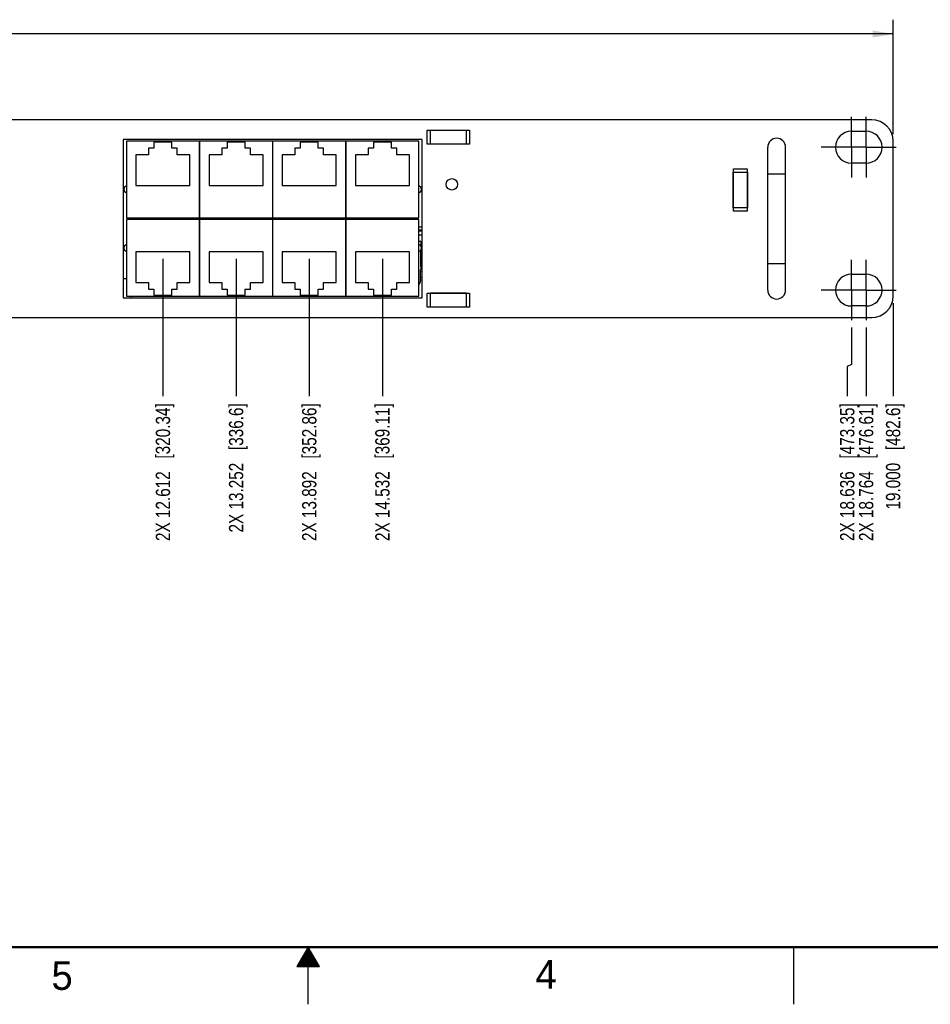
# Model space of a CAD drawing. Header units: inches. Extents: x 0 to 34, y 0 to 22.
# Tile 13 of 35: x 14.5 to 22.4, y 0 to 8.6. Entities that reach past the tile are written whole.
import ezdxf

# ---------------------------------------------------------------- set-up
doc = ezdxf.new("R2010")
doc.units = ezdxf.units.IN
doc.header["$LTSCALE"] = 1.87
doc.header["$MEASUREMENT"] = 0
doc.linetypes.add('CENTER', pattern=[0.6, 0.375, -0.075, 0.075, -0.075])
doc.layers.get('0').update_dxf_attribs({"linetype": 'CONTINUOUS'})
for name, color, linetype in [('02___PRT_ALL_AXES', 7, 'CONTINUOUS'), ('3_ALL_AXES', 7, 'CONTINUOUS'), ('DIMENSIONS', 7, 'CONTINUOUS')]:
    doc.layers.add(name, color=color, linetype=linetype)
doc.styles.get("Standard").update_dxf_attribs({"font": 'txt', "width": 0.8})
doc.styles.add('TEXTSTYLE_2', font='txt')
doc.dimstyles.new('DIMSTYLE_1', dxfattribs={"dimtxt": 0.125, "dimasz": 0.18, "dimexe": 0.125, "dimexo": 0.0625, "dimgap": 0.0625, "dimtad": 0, "dimtih": 1, "dimtoh": 1, "dimdec": 3, "dimzin": 4, "dimdsep": 46, "dimtxsty": 'STANDARD', "dimblk": '_FILLED', "dimblk1": '_FILLED', "dimblk2": '_FILLED', "dimcen": 0.09, "dimadec": 0, "dimazin": 0, "dimtp": 0.001, "dimtm": 0.001, "dimtfac": 1, "dimtdec": 3, "dimtofl": 0, "dimtmove": 0, "dimatfit": 3, "dimldrblk": '_FILLED', "dimfxl": 1, "dimtolj": 1, "dimtzin": 4, "dimarcsym": 0})
doc.dimstyles.new('DIMSTYLE_2', dxfattribs={"dimtxt": 0.125, "dimasz": 0.18, "dimexe": 0.125, "dimexo": 0.0625, "dimgap": 0.03125, "dimtad": 0, "dimtih": 1, "dimtoh": 1, "dimdec": 3, "dimzin": 4, "dimdsep": 46, "dimtxsty": 'STANDARD', "dimblk": '_FILLED', "dimblk1": '_FILLED', "dimblk2": '_FILLED', "dimcen": 0.09, "dimadec": 0, "dimazin": 0, "dimtp": 0.001, "dimtm": 0.001, "dimtfac": 1, "dimtdec": 3, "dimtofl": 0, "dimtmove": 0, "dimatfit": 3, "dimldrblk": '_FILLED', "dimfxl": 1, "dimtolj": 1, "dimtzin": 4, "dimarcsym": 0})

# ---------------------------------------------------------------- blocks, each defined once
blk = doc.blocks.new('*D37')
at = {"layer": 'DIMENSIONS', "color": 2, "linetype": 'CONTINUOUS'}
blk.add_line((15.7292, 6.5189), (15.7292, 5.3188), dxfattribs=at)
at = {"layer": 'DIMENSIONS', "color": 2, "linetype": 'CONTINUOUS', "insert": (15.6667, 5.2563), "char_height": 0.125, "width": 1.825, "attachment_point": 3, "rotation": 90, "line_spacing_factor": 0.9}
blk.add_mtext('2X 12.612{\\Ftxt.shx;\\W1.000000;\\H0.125000; }[320.34]', dxfattribs=at)
blk = doc.blocks.new('_FILLED')
at = {"color": 0, "linetype": 'BYBLOCK'}
blk.add_solid([(0, 0), (-1, 0.174), (-1, -0.174)], dxfattribs=at)
blk = doc.blocks.new('*D38')
at = {"layer": 'DIMENSIONS', "color": 2, "linetype": 'CONTINUOUS'}
blk.add_line((16.3692, 6.5189), (16.3692, 5.3188), dxfattribs=at)
at = {"layer": 'DIMENSIONS', "color": 2, "linetype": 'CONTINUOUS', "insert": (16.3067, 5.2563), "char_height": 0.125, "width": 1.725, "attachment_point": 3, "rotation": 90, "line_spacing_factor": 0.9}
blk.add_mtext('2X 13.252{\\Ftxt.shx;\\W1.000000;\\H0.125000; }[336.6]', dxfattribs=at)
blk = doc.blocks.new('*D39')
at = {"layer": 'DIMENSIONS', "color": 2, "linetype": 'CONTINUOUS'}
blk.add_line((17.0092, 6.5189), (17.0092, 5.3188), dxfattribs=at)
at = {"layer": 'DIMENSIONS', "color": 2, "linetype": 'CONTINUOUS', "insert": (16.9467, 5.2563), "char_height": 0.125, "width": 1.825, "attachment_point": 3, "rotation": 90, "line_spacing_factor": 0.9}
blk.add_mtext('2X 13.892{\\Ftxt.shx;\\W1.000000;\\H0.125000; }[352.86]', dxfattribs=at)
blk = doc.blocks.new('*D40')
at = {"layer": 'DIMENSIONS', "color": 2, "linetype": 'CONTINUOUS'}
blk.add_line((17.6492, 6.5189), (17.6492, 5.3188), dxfattribs=at)
at = {"layer": 'DIMENSIONS', "color": 2, "linetype": 'CONTINUOUS', "insert": (17.5867, 5.2563), "char_height": 0.125, "width": 1.825, "attachment_point": 3, "rotation": 90, "line_spacing_factor": 0.9}
blk.add_mtext('2X 14.532{\\Ftxt.shx;\\W1.000000;\\H0.125000; }[369.11]', dxfattribs=at)
blk = doc.blocks.new('*D41')
at = {"layer": 'DIMENSIONS', "color": 2, "linetype": 'CONTINUOUS'}
for p, q in [((21.7532, 5.9198), (21.7532, 5.5969)), ((21.7532, 5.5969), (21.7158, 5.5785)), ((21.7158, 5.5785), (21.7158, 5.3188))]:
    blk.add_line(p, q, dxfattribs=at)
at = {"layer": 'DIMENSIONS', "color": 2, "linetype": 'CONTINUOUS', "insert": (21.6533, 5.2563), "char_height": 0.125, "width": 1.825, "attachment_point": 3, "rotation": 90, "line_spacing_factor": 0.9}
blk.add_mtext('2X 18.636{\\Ftxt.shx;\\W1.000000;\\H0.125000; }[473.35]', dxfattribs=at)
blk = doc.blocks.new('*D42')
at = {"layer": 'DIMENSIONS', "color": 2, "linetype": 'CONTINUOUS'}
blk.add_line((21.8812, 5.9198), (21.8812, 5.3188), dxfattribs=at)
at = {"layer": 'DIMENSIONS', "color": 2, "linetype": 'CONTINUOUS', "insert": (21.8187, 5.2563), "char_height": 0.125, "width": 1.825, "attachment_point": 3, "rotation": 90, "line_spacing_factor": 0.9}
blk.add_mtext('2X 18.764{\\Ftxt.shx;\\W1.000000;\\H0.125000; }[476.61]', dxfattribs=at)
blk = doc.blocks.new('*D43')
at = {"layer": 'DIMENSIONS', "color": 2, "linetype": 'CONTINUOUS'}
blk.add_line((22.1172, 6.1313), (22.1172, 5.3188), dxfattribs=at)
at = {"layer": 'DIMENSIONS', "color": 2, "linetype": 'CONTINUOUS', "insert": (22.0547, 5.2563), "char_height": 0.125, "width": 1.425, "attachment_point": 3, "rotation": 90, "line_spacing_factor": 0.9}
blk.add_mtext('19.000{\\Ftxt.shx;\\W1.000000;\\H0.125000; }[482.6]', dxfattribs=at)
blk = doc.blocks.new('*D44')
at = {"layer": 'DIMENSIONS', "color": 2, "linetype": 'CONTINUOUS'}
for p, q in [((3.1172, 7.6113), (3.1172, 8.6113)), ((22.1172, 7.6113), (22.1172, 8.6113)), ((3.1172, 8.4863), (11.7422, 8.4863)), ((22.1172, 8.4863), (13.4922, 8.4863))]:
    blk.add_line(p, q, dxfattribs=at)
at = {"layer": 'DIMENSIONS', "color": 2, "linetype": 'CONTINUOUS', "xscale": 0.18, "yscale": 0.18, "zscale": 0.18, "rotation": 180}
blk.add_blockref('_FILLED', (3.1172, 8.4863), dxfattribs=at)
at = {"layer": 'DIMENSIONS', "color": 2, "linetype": 'CONTINUOUS', "xscale": 0.18, "yscale": 0.18, "zscale": 0.18}
blk.add_blockref('_FILLED', (22.1172, 8.4863), dxfattribs=at)
at = {"layer": 'DIMENSIONS', "color": 2, "linetype": 'CONTINUOUS', "insert": (12.6172, 8.5488), "char_height": 0.125, "width": 1.625, "attachment_point": 2, "line_spacing_factor": 0.9}
blk.add_mtext('(19.000{\\Ftxt.shx;\\W1.000000;\\H0.125000; }[482.6])', dxfattribs=at)

msp = doc.modelspace()

# ---------------------------------------------------------------- linework, layer by layer
at = {"color": 7, "linetype": 'CONTINUOUS'}
for p, q in [((21.9297, 7.7363), (3.3047, 7.7363)), ((18.0422, 7.6443), (18.4122, 7.6443)), ((18.0422, 7.5233), (18.0422, 7.6443)), ((18.0712, 7.6463), (18.3832, 7.6463)), ((18.0712, 7.5213), (18.0712, 7.6463)), ((18.3832, 7.6463), (18.3832, 7.5213)), ((18.4122, 7.6443), (18.4122, 7.5233)), ((17.9963, 7.5632), (15.3821, 7.5632)), ((15.3821, 7.5632), (15.3821, 6.1793)), ((17.9693, 7.5482), (15.4091, 7.5482)), ((15.4091, 7.5482), (15.4091, 6.8781)), ((15.808, 7.5392), (15.6505, 7.5392)), ((15.6505, 7.5392), (15.6505, 7.488)), ((15.808, 7.488), (15.808, 7.5392)), ((16.0491, 7.5482), (16.0491, 6.8781)), ((16.0493, 6.8781), (16.0493, 7.5482)), ((16.448, 7.5392), (16.2905, 7.5392)), ((16.2905, 7.5392), (16.2905, 7.488)), ((16.448, 7.488), (16.448, 7.5392)), ((16.6891, 7.5482), (16.6891, 6.8781)), ((16.6893, 6.8781), (16.6893, 7.5482)), ((17.088, 7.5392), (16.9305, 7.5392)), ((16.9305, 7.5392), (16.9305, 7.488)), ((17.088, 7.488), (17.088, 7.5392)), ((17.3291, 7.5482), (17.3291, 6.8781)), ((17.3293, 6.8781), (17.3293, 7.5482)), ((17.728, 7.5392), (17.5705, 7.5392)), ((17.5705, 7.5392), (17.5705, 7.488)), ((17.728, 7.488), (17.728, 7.5392)), ((17.9693, 6.8781), (17.9693, 7.5482)), ((17.9963, 6.1793), (17.9963, 7.5632)), ((18.4122, 7.5233), (18.0422, 7.5233)), ((18.3832, 7.5213), (18.0712, 7.5213)), ((18.1712, 7.5213), (18.1712, 7.5233)), ((18.2832, 7.5213), (18.2832, 7.5233)), ((21.0204, 6.2463), (21.0204, 7.4963)), ((21.1764, 6.2463), (21.1764, 7.4963)), ((22.1172, 6.1938), (22.1172, 7.5488)), ((15.6042, 7.4289), (15.493, 7.4289)), ((15.493, 7.4289), (15.493, 7.1612)), ((15.6505, 7.488), (15.6042, 7.488)), ((15.6042, 7.488), (15.6042, 7.4289)), ((15.8542, 7.488), (15.808, 7.488)), ((15.8542, 7.4289), (15.8542, 7.488)), ((15.9654, 7.4289), (15.8542, 7.4289)), ((15.9654, 7.1612), (15.9654, 7.4289)), ((16.2442, 7.4289), (16.133, 7.4289)), ((16.133, 7.4289), (16.133, 7.1612)), ((16.2905, 7.488), (16.2442, 7.488)), ((16.2442, 7.488), (16.2442, 7.4289)), ((16.4942, 7.488), (16.448, 7.488)), ((16.4942, 7.4289), (16.4942, 7.488)), ((16.6054, 7.4289), (16.4942, 7.4289)), ((16.6054, 7.1612), (16.6054, 7.4289)), ((16.8842, 7.4289), (16.773, 7.4289)), ((16.773, 7.4289), (16.773, 7.1612)), ((16.9305, 7.488), (16.8842, 7.488)), ((16.8842, 7.488), (16.8842, 7.4289)), ((17.1342, 7.488), (17.088, 7.488)), ((17.1342, 7.4289), (17.1342, 7.488)), ((17.2454, 7.4289), (17.1342, 7.4289)), ((17.2454, 7.1612), (17.2454, 7.4289)), ((17.5242, 7.4289), (17.413, 7.4289)), ((17.413, 7.4289), (17.413, 7.1612)), ((17.5705, 7.488), (17.5242, 7.488)), ((17.5242, 7.488), (17.5242, 7.4289)), ((17.7742, 7.488), (17.728, 7.488)), ((17.7742, 7.4289), (17.7742, 7.488)), ((17.8854, 7.4289), (17.7742, 7.4289)), ((17.8854, 7.1612), (17.8854, 7.4289)), ((20.7177, 7.2773), (20.8427, 7.2773)), ((20.7177, 6.9653), (20.7177, 7.2773)), ((20.7197, 7.3063), (20.8407, 7.3063)), ((20.7197, 6.9363), (20.7197, 7.3063)), ((20.8407, 7.3063), (20.8407, 6.9363)), ((20.8427, 7.2773), (20.8427, 6.9653)), ((21.0204, 7.2623), (21.1764, 7.2623)), ((15.493, 7.1612), (15.9654, 7.1612)), ((16.133, 7.1612), (16.6054, 7.1612)), ((16.773, 7.1612), (17.2454, 7.1612)), ((17.413, 7.1612), (17.8854, 7.1612)), ((20.8427, 6.9653), (20.7177, 6.9653)), ((20.8407, 6.9363), (20.7197, 6.9363)), ((15.4091, 6.8781), (17.9693, 6.8781)), ((17.9693, 6.8644), (15.4091, 6.8644)), ((15.4091, 6.8644), (15.4091, 6.1943)), ((15.7307, 6.8781), (15.7307, 6.8644)), ((16.0417, 6.8644), (16.0417, 6.8781)), ((16.0491, 6.8644), (16.0491, 6.1943)), ((16.0493, 6.1943), (16.0493, 6.8644)), ((16.6891, 6.8644), (16.6891, 6.1943)), ((16.6893, 6.1943), (16.6893, 6.8644)), ((17.3291, 6.8644), (17.3291, 6.1943)), ((17.3293, 6.1943), (17.3293, 6.8644)), ((17.9693, 6.1943), (17.9693, 6.8644)), ((17.9693, 6.8008), (17.9963, 6.8008)), ((17.9963, 6.7695), (17.9693, 6.7695)), ((17.9693, 6.7656), (17.9963, 6.7656)), ((17.9693, 6.7301), (17.9963, 6.7301)), ((17.9849, 6.6707), (17.9693, 6.6707)), ((17.9849, 6.6707), (17.9849, 6.6323)), ((15.9654, 6.5814), (15.493, 6.5814)), ((15.493, 6.5814), (15.493, 6.3136)), ((15.9654, 6.3136), (15.9654, 6.5814)), ((16.6054, 6.5814), (16.133, 6.5814)), ((16.133, 6.5814), (16.133, 6.3136)), ((16.6054, 6.3136), (16.6054, 6.5814)), ((17.2454, 6.5814), (16.773, 6.5814)), ((16.773, 6.5814), (16.773, 6.3136)), ((17.2454, 6.3136), (17.2454, 6.5814)), ((17.8854, 6.5814), (17.413, 6.5814)), ((17.413, 6.5814), (17.413, 6.3136)), ((17.8854, 6.3136), (17.8854, 6.5814)), ((17.9849, 6.453), (17.9849, 6.5966)), ((21.0204, 6.4803), (21.1764, 6.4803)), ((17.98, 6.4195), (17.98, 6.3158)), ((17.98, 6.4093), (17.9963, 6.4093)), ((17.9869, 6.4254), (17.9859, 6.4254)), ((17.9869, 6.4486), (17.9869, 6.4254)), ((15.493, 6.3136), (15.6042, 6.3136)), ((15.6042, 6.3136), (15.6042, 6.2546)), ((15.8542, 6.3136), (15.9654, 6.3136)), ((15.8542, 6.2546), (15.8542, 6.3136)), ((16.133, 6.3136), (16.2442, 6.3136)), ((16.2442, 6.3136), (16.2442, 6.2546)), ((16.4942, 6.3136), (16.6054, 6.3136)), ((16.4942, 6.2546), (16.4942, 6.3136)), ((16.773, 6.3136), (16.8842, 6.3136)), ((16.8842, 6.3136), (16.8842, 6.2546)), ((17.1342, 6.3136), (17.2454, 6.3136)), ((17.1342, 6.2546), (17.1342, 6.3136)), ((17.413, 6.3136), (17.5242, 6.3136)), ((17.5242, 6.3136), (17.5242, 6.2546)), ((17.7742, 6.3136), (17.8854, 6.3136)), ((17.7742, 6.2546), (17.7742, 6.3136)), ((17.9745, 6.3011), (17.9794, 6.3127)), ((17.98, 6.3581), (17.9963, 6.3581)), ((17.9963, 6.3338), (17.98, 6.3338)), ((15.6042, 6.2546), (15.6505, 6.2546)), ((15.6505, 6.2546), (15.6505, 6.2034)), ((15.6505, 6.2034), (15.808, 6.2034)), ((15.808, 6.2546), (15.8542, 6.2546)), ((15.808, 6.2034), (15.808, 6.2546)), ((16.2442, 6.2546), (16.2905, 6.2546)), ((16.2905, 6.2546), (16.2905, 6.2034)), ((16.2905, 6.2034), (16.448, 6.2034)), ((16.448, 6.2546), (16.4942, 6.2546)), ((16.448, 6.2034), (16.448, 6.2546)), ((16.8842, 6.2546), (16.9305, 6.2546)), ((16.9305, 6.2546), (16.9305, 6.2034)), ((16.9305, 6.2034), (17.088, 6.2034)), ((17.088, 6.2546), (17.1342, 6.2546)), ((17.088, 6.2034), (17.088, 6.2546)), ((17.5242, 6.2546), (17.5705, 6.2546)), ((17.5705, 6.2546), (17.5705, 6.2034)), ((17.5705, 6.2034), (17.728, 6.2034)), ((17.728, 6.2546), (17.7742, 6.2546)), ((17.728, 6.2034), (17.728, 6.2546)), ((18.0422, 6.2193), (18.4122, 6.2193)), ((18.0422, 6.0983), (18.0422, 6.2193)), ((18.0712, 6.2213), (18.3832, 6.2213)), ((18.0712, 6.0963), (18.0712, 6.2213)), ((18.1712, 6.2213), (18.1712, 6.2193)), ((18.2832, 6.2213), (18.2832, 6.2193)), ((18.3832, 6.2213), (18.3832, 6.0963)), ((18.4122, 6.2193), (18.4122, 6.0983)), ((15.3821, 6.1793), (17.9963, 6.1793)), ((15.4091, 6.1943), (17.9693, 6.1943)), ((18.4122, 6.0983), (18.0422, 6.0983)), ((18.3832, 6.0963), (18.0712, 6.0963)), ((3.3047, 6.0063), (21.9297, 6.0063))]:
    msp.add_line(p, q, dxfattribs=at)
at = {"color": 2, "linetype": 'CONTINUOUS'}
for p, q in [((17, 0.5), (16.902, 0.3303)), ((16.9654, 0.44), (17.0347, 0.44)), ((16.9712, 0.45), (17.0289, 0.45)), ((16.9769, 0.46), (17.0231, 0.46)), ((16.9827, 0.47), (17.0173, 0.47)), ((16.9885, 0.48), (17.0116, 0.48)), ((16.9942, 0.49), (17.0058, 0.49)), ((17.098, 0.3303), (17, 0.5)), ((17, 0), (17, 0.5)), ((21.25, 0), (21.25, 0.5)), ((16.9134, 0.35), (17.0866, 0.35)), ((16.9192, 0.36), (17.0808, 0.36)), ((16.925, 0.37), (17.0751, 0.37)), ((16.9307, 0.38), (17.0693, 0.38)), ((16.9365, 0.39), (17.0635, 0.39)), ((16.9423, 0.4), (17.0578, 0.4)), ((16.9481, 0.41), (17.052, 0.41)), ((16.9538, 0.42), (17.0462, 0.42)), ((16.9596, 0.43), (17.0404, 0.43)), ((16.902, 0.3303), (17.098, 0.3303)), ((16.9076, 0.34), (17.0924, 0.34))]:
    msp.add_line(p, q, dxfattribs=at)
at = {"color": 7, "linetype": 'CONTINUOUS', "const_width": 0.02}
msp.add_lwpolyline([(0.5, 0.5), (33.5, 0.5)], dxfattribs=at)
at = {"color": 7, "linetype": 'CONTINUOUS'}
for centre, radius, start, end in [((21.9297, 7.5488), 0.1875, 0, 90), ((21.0984, 7.4963), 0.078, 0, 180), ((17.9859, 6.4195), 0.00591, 90, 180), ((17.9908, 6.453), 0.00591, 180, 228.18969), ((17.9672, 6.3042), 0.00787, 285.43214, 337), ((17.9721, 6.3158), 0.00787, 337, 360), ((21.0984, 6.2463), 0.078, 180, 360), ((21.9297, 6.1938), 0.1875, 270, 360)]:
    msp.add_arc(centre, radius, start, end, dxfattribs=at)
at = {"layer": '02___PRT_ALL_AXES', "color": 7, "linetype": 'CENTER'}
for p, q in [((21.7532, 7.4963), (21.7532, 7.7603)), ((21.8812, 7.4963), (21.8812, 7.7603)), ((21.6172, 7.4963), (21.4892, 7.4963)), ((21.8812, 7.4963), (21.6172, 7.4963)), ((21.7532, 7.4963), (21.7532, 7.2323)), ((21.8812, 7.4963), (22.0172, 7.4963)), ((21.8812, 7.4963), (21.8812, 7.2323)), ((22.0172, 7.4963), (22.1452, 7.4963)), ((21.7532, 6.2463), (21.7532, 6.5103)), ((21.8812, 6.2463), (21.8812, 6.5103)), ((21.6172, 6.2463), (21.4892, 6.2463)), ((21.8812, 6.2463), (21.6172, 6.2463)), ((21.7532, 6.2463), (21.7532, 5.9823)), ((21.8812, 6.2463), (22.0172, 6.2463)), ((21.8812, 6.2463), (21.8812, 5.9823)), ((22.0172, 6.2463), (22.1452, 6.2463))]:
    msp.add_line(p, q, dxfattribs=at)
at = {"layer": '02___PRT_ALL_AXES', "color": 7, "linetype": 'CONTINUOUS'}
for p, q in [((21.7532, 7.6353), (21.8812, 7.6353)), ((21.8812, 7.3573), (21.7532, 7.3573)), ((20.7197, 7.1638), (20.7177, 7.1618)), ((20.8412, 7.1773), (20.8407, 7.1773)), ((20.7197, 7.0788), (20.7177, 7.0808)), ((20.7197, 7.0783), (20.7177, 7.0803)), ((20.8412, 7.0653), (20.8407, 7.0653)), ((20.8412, 7.0648), (20.8407, 7.0648)), ((21.7532, 6.3853), (21.8812, 6.3853)), ((21.8812, 6.1073), (21.7532, 6.1073))]:
    msp.add_line(p, q, dxfattribs=at)
msp.add_circle((18.2572, 7.1713), 0.05, dxfattribs=at)
for centre, radius, start, end in [((21.7532, 7.4963), 0.139, 90, 270), ((21.8812, 7.4963), 0.139, 270, 90), ((15.4192, 7.1281), 0.0315, 108.58735, 251.41265), ((17.9593, 7.1281), 0.0315, 288.58735, 71.41265), ((15.8862, 6.9053), 0.1405, 191.4411, 197.06104), ((15.8862, 6.9053), 0.1405, 342.93896, 348.5589), ((15.4192, 6.6144), 0.0315, 108.58735, 251.41265), ((17.9593, 6.6144), 0.0315, 288.58735, 71.41265), ((21.7532, 6.2463), 0.139, 90, 270), ((21.8812, 6.2463), 0.139, 270, 90)]:
    msp.add_arc(centre, radius, start, end, dxfattribs=at)
at = {"layer": '3_ALL_AXES', "color": 7, "linetype": 'CONTINUOUS'}
for p, q in [((15.3821, 6.3473), (15.4091, 6.3473)), ((15.4497, 6.1943), (15.4497, 6.1793))]:
    msp.add_line(p, q, dxfattribs=at)

# ---------------------------------------------------------------- texts
at = {"color": 2, "linetype": 'CONTINUOUS', "char_height": 0.25, "width": 0.25, "attachment_point": 1, "line_spacing_factor": 0.9, "style": 'TEXTSTYLE_2'}
for s, insert in [('5', (14.754, 0.3762)), ('4', (18.9884, 0.3869))]:
    msp.add_mtext(s, dxfattribs=dict(at, insert=insert))

# ---------------------------------------------------------------- dimensions: what is measured, and where the dimension line sits
at = {"layer": 'DIMENSIONS', "color": 2, "linetype": 'CONTINUOUS'}
dim = msp.add_linear_dim(base=(3.1172, 8.4863), p1=(22.1172, 7.5488), p2=(3.1172, 7.5488), angle=180, text='(<>)', dimstyle='DIMSTYLE_1', dxfattribs=at)
dim.commit()
dim.dimension.update_dxf_attribs({"geometry": '*D44', "text_midpoint": (12.6172, 8.4863), "dimtype": 160})
for feature_location, offset, dtype, origin, picture, middle in [((15.7292, 6.5189), (0, -1.2001), 1, (3.1172, 6.5814), '*D37', (15.7292, 4.3438)), ((16.3692, 6.5189), (0, -1.2001), 1, (3.1172, 6.5814), '*D38', (16.3692, 4.3938)), ((17.0092, 6.5189), (0, -1.2001), 1, (3.1172, 6.5814), '*D39', (17.0092, 4.3438)), ((17.6492, 6.5189), (0, -1.2001), 1, (3.1172, 6.5814), '*D40', (17.6492, 4.3438)), ((21.7532183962, 5.9197779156), (-0.0374642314, -0.601), 0, (3.1172183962, 5.9822779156), '*D41', (21.7157541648, 4.3437779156)), ((21.8812, 5.9198), (0, -0.601), 1, (3.1172, 5.9823), '*D42', (21.8812, 4.3438))]:
    dim = msp.add_ordinate_dim(feature_location=feature_location, offset=offset, dtype=dtype, origin=origin, text='2X <>', dimstyle='DIMSTYLE_2', dxfattribs=at)
    dim.commit()
    dim.dimension.update_dxf_attribs({"geometry": picture, "text_midpoint": middle})
dim = msp.add_ordinate_dim(feature_location=(22.1172, 6.1313), offset=(0, -0.8125), dtype=1, origin=(3.1172, 6.1938), dimstyle='DIMSTYLE_2', dxfattribs=at)
dim.commit()
dim.dimension.update_dxf_attribs({"geometry": '*D43', "text_midpoint": (22.1172, 4.5438)})

doc.saveas('drawing.dxf')
